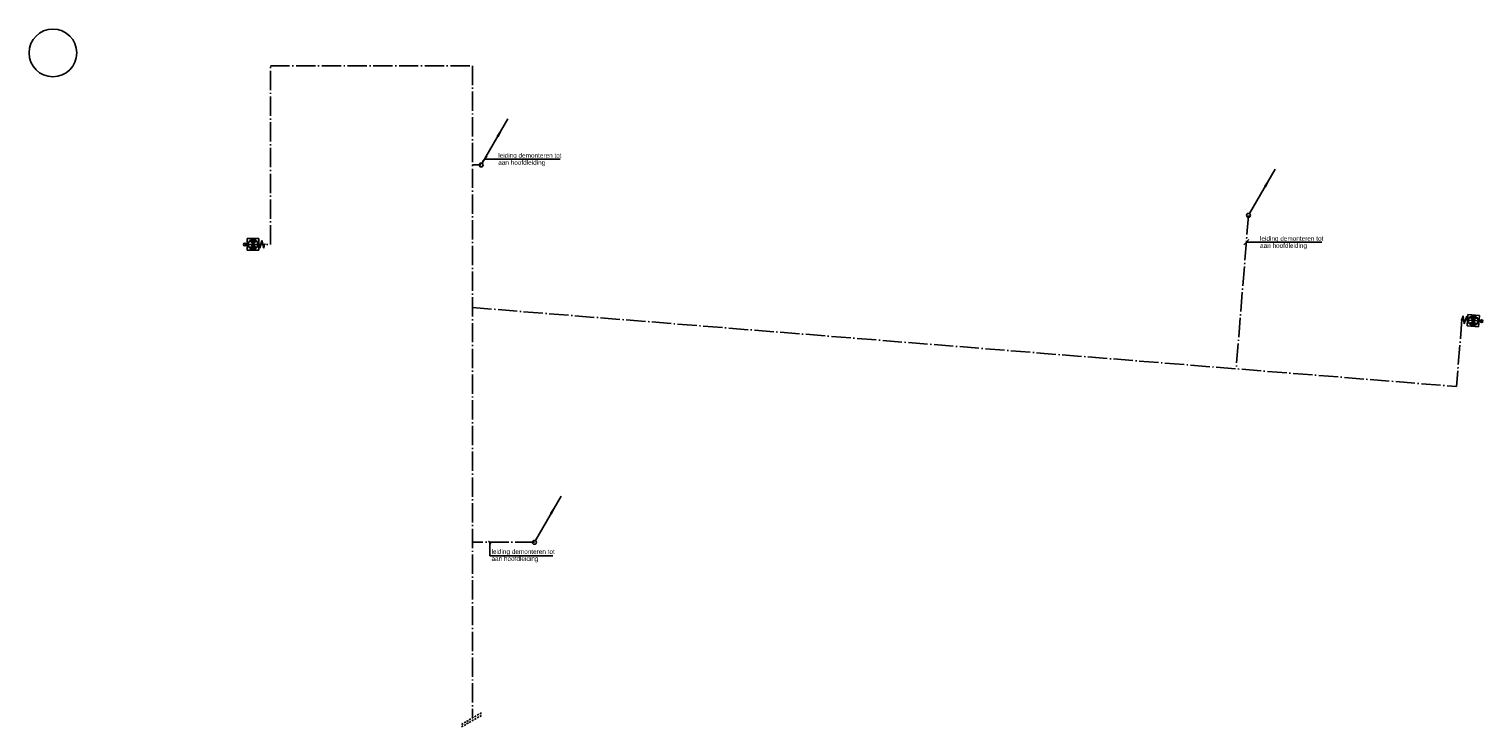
# Model space of a CAD drawing. Extents: x -927 to 55573, y -26200 to 927.
import ezdxf

# ---------------------------------------------------------------- set-up
doc = ezdxf.new("R2010")
doc.units = 0
doc.header["$LTSCALE"] = 50
doc.header["$MEASUREMENT"] = 0
doc.linetypes.add('B0701', pattern=[2.34375, 1.5625, -0.78125])
doc.linetypes.add('W0206', pattern=[20, 15, -2, 1, -2])
doc.layers.get('0').update_dxf_attribs({"linetype": 'CONTINUOUS'})
for name, color, linetype in [('WL531---_DRINKW', 4, 'W0206'), ('WL531---_SYMBOOL', 3, 'CONTINUOUS'), ('WL532---_SYMBOOL', 3, 'CONTINUOUS'), ('WL570---_SYMBOOL-BESTAAND', 1, 'CONTINUOUS')]:
    doc.layers.add(name, color=color, linetype=linetype)
doc.styles.add('GBB_ISOP', font='b-gbp3.shx')
doc.styles.add('GBB_ISOTD', font='b-gbt3a.shx')
doc.dimstyles.new('GBB_ISOP$7', dxfattribs={"dimscale": 100, "dimtxt": 2.5, "dimasz": 1, "dimexe": 0.5, "dimexo": 0.5, "dimtad": 1, "dimdec": 1, "dimdsep": 46, "dimtxsty": 'GBB_ISOTD', "dimcen": 2.5, "dimse1": 1, "dimse2": 1, "dimclrd": 1, "dimclre": 1, "dimclrt": 2, "dimadec": 0, "dimazin": 0, "dimtfac": 1, "dimtdec": 4, "dimtix": 1, "dimtmove": 0, "dimatfit": 3, "dimfxl": 1, "dimtolj": 1, "dimtzin": 0, "dimarcsym": 0})

# ---------------------------------------------------------------- blocks, each defined once
blk = doc.blocks.new('WS532Y08')
blk.add_line((10.37, 17.9), (0.36, 0.66))
blk.add_lwpolyline([(10.38, 17.97, 0, 1, 0), (6.38, 11.04, 1, 1, 0)], format="xyseb")
at = {"linetype": 'Continuous'}
blk.add_circle((0, 0), 0.75, dxfattribs=at)
blk = doc.blocks.new('S100014-_871429130506')
at = {"color": 0, "linetype": 'ByBlock'}
for p, q in [((6, 3.01), (0, 3.01)), ((0, 3.01), (0, -2.99)), ((3, 0.01), (1.25, 1.76)), ((3, 0.01), (1.25, -1.74)), ((1.29, 1.72), (1.75, 2.17)), ((3.1, 0.1), (1.33, 1.87)), ((1.47, 1.54), (2.35, 2.42)), ((3.27, 0.28), (1.53, 2.03)), ((1.65, 1.36), (2.78, 2.5)), ((3.45, 0.46), (1.74, 2.17)), ((1.82, 1.19), (3.14, 2.5)), ((3.63, 0.64), (1.97, 2.29)), ((2, 1.01), (3.46, 2.47)), ((2.18, 0.83), (3.74, 2.4)), ((3.8, 0.81), (2.23, 2.39)), ((2.35, 0.66), (4, 2.3)), ((3.98, 0.99), (2.51, 2.46)), ((2.53, 0.48), (4.23, 2.18)), ((2.71, 0.3), (4.45, 2.05)), ((4.16, 1.17), (2.82, 2.5)), ((2.88, 0.13), (4.65, 1.89)), ((3, 0.01), (4.75, 1.76)), ((3, 0.01), (4.75, -1.74)), ((4.33, 1.34), (3.17, 2.5)), ((4.51, 1.52), (3.59, 2.44)), ((4.69, 1.7), (4.16, 2.22)), ((6, 0.01), (5.5, 0.01)), ((6, -2.99), (6, 3.01)), ((6.5, -1.99), (6, 0.01)), ((7.5, 2.01), (6.5, -1.99)), ((7.5, 2.01), (8.5, -1.99)), ((8.5, -1.99), (9, 0.01)), ((9, 0.01), (9.5, 0.01)), ((0, -2.99), (6, -2.99)), ((1.29, -1.83), (3.07, -0.06)), ((1.81, -2.2), (1.3, -1.69)), ((2.39, -2.43), (1.48, -1.52)), ((1.49, -1.99), (3.24, -0.23)), ((2.81, -2.5), (1.65, -1.34)), ((1.69, -2.13), (3.42, -0.41)), ((3.17, -2.5), (1.83, -1.16)), ((1.92, -2.26), (3.6, -0.59)), ((3.48, -2.46), (2.01, -0.98)), ((2.17, -2.36), (3.77, -0.76)), ((3.76, -2.39), (2.18, -0.81)), ((4.02, -2.29), (2.36, -0.63)), ((2.45, -2.44), (3.95, -0.94)), ((4.25, -2.17), (2.54, -0.45)), ((4.46, -2.03), (2.71, -0.28)), ((2.75, -2.49), (4.13, -1.12)), ((4.66, -1.87), (2.89, -0.1)), ((3.09, -2.5), (4.3, -1.29)), ((3.49, -2.46), (4.48, -1.47)), ((4.02, -2.29), (4.66, -1.65))]:
    blk.add_line(p, q, dxfattribs=at)
blk.add_lwpolyline([(1.23, -1.77, 0.423178), (4.79, -1.74, -0.995017)], format="xyb", dxfattribs=at)
blk.add_arc((3, 0.01), 2.5, 315.13992, 224.425, dxfattribs=at)

msp = doc.modelspace()

# ---------------------------------------------------------------- linework, layer by layer
msp.add_circle((0, 0), 927)
at = {"layer": 'WL531---_DRINKW'}
for p, q in [((8450, -7446), (8450, -500)), ((8450, -500), (16300, -500)), ((16300, -500), (16300, -25855)), ((16642, -4357), (16300, -4357)), ((46463, -6314), (45984, -12280)), ((7452, -7446), (8450, -7446)), ((16300, -9899), (54547, -12967)), ((54756, -10368), (54547, -12967)), ((55523, -10429), (54756, -10368)), ((18712, -19024), (16300, -19024))]:
    msp.add_line(p, q, dxfattribs=at)
at = {"layer": 'WL531---_SYMBOOL'}
for centre in [(7452, -7446), (55523, -10429)]:
    msp.add_circle(centre, 50, dxfattribs=at)
at = {"layer": 'WL570---_SYMBOOL-BESTAAND', "linetype": 'B0701'}
for p, q in [((15875, -26100), (16675, -25638)), ((15875, -26200), (16675, -25738))]:
    msp.add_line(p, q, dxfattribs=at)

# ---------------------------------------------------------------- block references
at = {"layer": 'WL531---_SYMBOOL', "xscale": 75, "yscale": 75, "zscale": 75}
msp.add_blockref('S100014-_871429130506', (7553, -7441), dxfattribs=at)
at = {"layer": 'WL531---_SYMBOOL', "xscale": 75, "yscale": 75, "zscale": 75, "rotation": 175.2029853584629}
msp.add_blockref('S100014-_871429130506', (55422, -10425), dxfattribs=at)
at = {"layer": 'WL532---_SYMBOOL', "xscale": 100, "yscale": 100, "zscale": 100}
for p in [(16642, -4357), (46463, -6314), (18712, -19024)]:
    msp.add_blockref('WS532Y08', p, dxfattribs=at)

# ---------------------------------------------------------------- texts
at = {"layer": 'WL570---_SYMBOOL-BESTAAND', "style": 'GBB_ISOP'}
for s, p in [('leiding demonteren tot', (17307, -4075)), ('aan hoofdleiding', (17307, -4350)), ('leiding demonteren tot', (46912, -7304)), ('aan hoofdleiding', (46912, -7579)), ('aan hoofdleiding', (17045, -19750)), ('leiding demonteren tot', (17045, -19475))]:
    msp.add_text(s, height=180, dxfattribs=at).set_placement(p)

# ---------------------------------------------------------------- leaders
at = {"layer": 'WL570---_SYMBOOL-BESTAAND'}
for points, override in [([(16775, -4125), (19707, -4125)], {"dimasz": 2, "dimldrblk": 'OBLIQUE'}), ([(46379, -7354), (49312, -7354)], {"dimasz": 2, "dimldrblk": 'OBLIQUE'}), ([(16975, -19024), (16975, -19550), (19425, -19550)], {"dimldrblk": 'OBLIQUE'})]:
    msp.add_leader(points, dimstyle='GBB_ISOP$7', override=override, dxfattribs=at)

doc.saveas('drawing.dxf')
